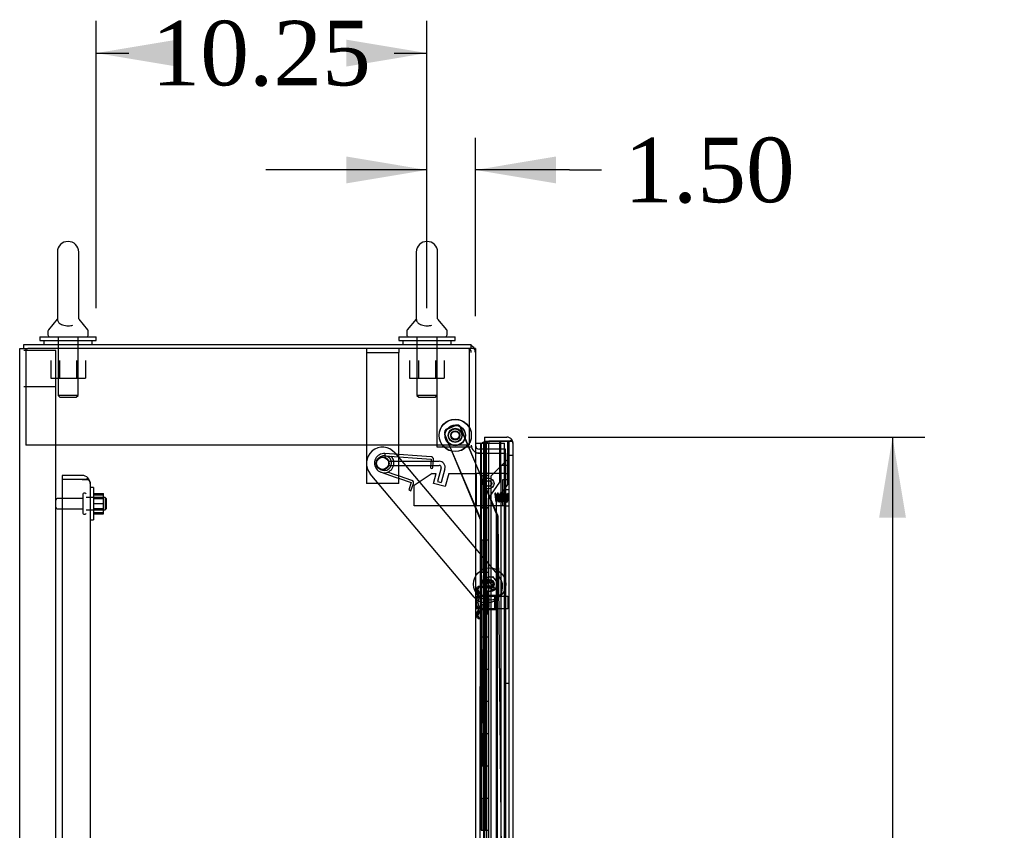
# Model space of a CAD drawing. Header units: inches. Extents: x 2 to 538, y -2 to 358.
# Tile 5 of 33: x 33 to 64, y 179 to 204. Entities that reach past the tile are written whole.
import ezdxf
from ezdxf.enums import TextEntityAlignment as Align
from ezdxf.lldxf.tags import DXFTag

# ---------------------------------------------------------------- set-up
doc = ezdxf.new("R2010")
doc.units = ezdxf.units.IN
doc.header["$MEASUREMENT"] = 0
for name, color, linetype in [('COM40147', 7, 'Continuous'), ('COM52825', 7, 'Continuous'), ('COM52826', 7, 'Continuous'), ('COM52831', 7, 'Continuous'), ('COM52832', 7, 'Continuous'), ('COM52833', 7, 'Continuous'), ('COM52834', 7, 'Continuous'), ('COM52847', 7, 'Continuous'), ('COM52848', 7, 'Continuous'), ('COM52854', 7, 'Continuous'), ('COM52855', 7, 'Continuous'), ('COM52856', 7, 'Continuous'), ('COM52857', 7, 'Continuous'), ('COM52858', 7, 'Continuous'), ('COM53519', 7, 'Continuous'), ('COM54578-80', 7, 'Continuous'), ('COM70782', 7, 'Continuous'), ('COM70839-6', 7, 'Continuous'), ('COM71126-3', 7, 'Continuous'), ('COM71128-1', 7, 'Continuous'), ('Default', 7, 'Continuous'), ('GSK11033', 7, 'Continuous'), ('NTS16526', 7, 'Continuous'), ('NTS166105', 7, 'Continuous'), ('NTS166905', 7, 'Continuous'), ('NTS18147', 7, 'Continuous'), ('ROL18050', 7, 'Continuous'), ('ROL87452', 7, 'Continuous'), ('RVT17750', 7, 'Continuous'), ('RVT17786', 7, 'Continuous'), ('SCS00680', 7, 'Continuous'), ('SCS191205', 7, 'Continuous'), ('SPR20245', 7, 'Continuous'), ('SPR20270', 7, 'Continuous'), ('STD26094', 7, 'Continuous'), ('STD26265', 7, 'Continuous'), ('WAF25059', 7, 'Continuous'), ('WAF25362', 7, 'Continuous'), ('WAF25376', 7, 'Continuous'), ('WAM254785', 7, 'Continuous'), ('WAM30038', 7, 'Continuous')]:
    doc.layers.add(name, color=color, linetype=linetype)
doc.styles.add('SEACAD_Times_New_Roman', font='times.ttf')
tags = doc.linetypes.add('HIDDEN2', pattern=[0.1875, 0.125, -0.0625]).pattern_tags.tags
tags[6:7] = [DXFTag(74, 4), DXFTag(75, 0), DXFTag(340, '0'), DXFTag(46, 0.0), DXFTag(50, 0.0), DXFTag(44, 0.0), DXFTag(45, 0.0)]
tags[4:5] = [DXFTag(74, 4), DXFTag(75, 0), DXFTag(340, '0'), DXFTag(46, 0.0), DXFTag(50, 0.0), DXFTag(44, 0.0), DXFTag(45, 0.0)]
doc.dimstyles.new('HAMMOND_(STH_-_540x360)', dxfattribs={"dimtxt": 2, "dimasz": 2.5, "dimexe": 1, "dimexo": 1, "dimgap": 0.5, "dimtad": 0, "dimtih": 1, "dimtoh": 1, "dimzin": 0, "dimdsep": 46, "dimtxsty": 'SEACAD_Times_New_Roman', "dimblk1": '_SE_FILLED', "dimblk2": '_SE_FILLED', "dimsah": 1, "dimcen": 1, "dimadec": 0, "dimazin": 0, "dimtfac": 0.8, "dimtofl": 0, "dimtmove": 0, "dimatfit": 3, "dimfxl": 1, "dimtolj": 1, "dimtzin": 0, "dimarcsym": 0})

# ---------------------------------------------------------------- blocks, each defined once
blk = doc.blocks.new('SE3')
at = {"layer": 'COM40147', "color": 7, "linetype": 'HIDDEN2'}
for p, q in [((35.182, 189.505), (34.557, 189.505)), ((34.557, 189.505), (34.557, 189.38)), ((34.557, 189.38), (34.557, 111.63)), ((35.182, 189.38), (34.557, 189.38)), ((35.182, 189.38), (34.557, 189.38)), ((35.182, 189.38), (35.182, 189.38)), ((35.182, 189.38), (35.36, 189.38)), ((35.309, 189.38), (35.182, 189.38)), ((35.309, 189.38), (35.36, 189.43)), ((35.432, 189.255), (35.432, 111.755)), ((35.432, 189.255), (35.432, 189.255)), ((35.432, 189.255), (35.432, 189.255))]:
    blk.add_line(p, q, dxfattribs=at)
for start, end in [(44.5601, 90), (0.1219, 44.5601), (0, 0.0436)]:
    blk.add_arc((35.182, 189.255), 0.25, start, end, dxfattribs=at)
blk.add_open_spline([(35.36, 189.38), (35.383, 189.359), (35.401, 189.338), (35.426, 189.296), (35.432, 189.276), (35.432, 189.255)], degree=3, knots=[0, 0, 0, 0, 0.5, 0.5, 1, 1, 1, 1], dxfattribs=at)
at = {"layer": 'COM52825', "color": 7, "linetype": 'HIDDEN2'}
for p, q in [((48.347, 189.983), (47.847, 189.483)), ((48.407, 190.132), (48.532, 190.132)), ((47.847, 189.483), (47.847, 111.526))]:
    blk.add_line(p, q, dxfattribs=at)
at = {"layer": 'COM52825', "color": 7, "linetype": 'Continuous'}
for start, end in [(23.6907, 36.194), (0, 21.7507)]:
    blk.add_arc((48.347, 190.507), 0.185, start, end, dxfattribs=at)
at = {"layer": 'COM52826', "color": 7, "linetype": 'Continuous'}
for p, q in [((47.657, 190.692), (47.657, 190.567)), ((47.657, 190.692), (48.347, 190.692)), ((47.657, 190.54), (47.657, 190.567)), ((47.657, 190.567), (48.157, 190.567)), ((47.657, 190.567), (47.785, 190.567)), ((47.785, 190.567), (47.785, 190.505)), ((48.347, 190.567), (47.785, 190.567)), ((48.347, 190.567), (48.347, 190.567)), ((48.429, 190.567), (48.347, 190.567)), ((48.347, 190.567), (48.496, 190.567)), ((48.429, 190.567), (48.496, 190.617)), ((48.532, 190.508), (48.532, 190.508)), ((48.532, 190.508), (48.532, 190.507)), ((48.532, 190.507), (48.532, 110.502))]:
    blk.add_line(p, q, dxfattribs=at)
at = {"layer": 'COM52826', "color": 7, "linetype": 'HIDDEN2'}
blk.add_line((47.657, 112.567), (47.657, 190.54), dxfattribs=at)
at = {"layer": 'COM52826', "color": 7, "linetype": 'Continuous'}
for start, end in [(36.194, 90), (0.1208, 36.194), (0, 0.0589)]:
    blk.add_arc((48.347, 190.507), 0.185, start, end, dxfattribs=at)
blk.add_open_spline([(48.496, 190.567), (48.508, 190.557), (48.517, 190.547), (48.526, 190.532), (48.528, 190.527), (48.531, 190.518), (48.532, 190.513), (48.532, 190.508)], degree=3, knots=[0, 0, 0, 0, 0.5, 0.5, 0.75, 0.75, 1, 1, 1, 1], dxfattribs=at)
at = {"layer": 'COM52831', "color": 7, "linetype": 'HIDDEN2'}
blk.add_line((44.995, 189.255), (43.995, 189.255), dxfattribs=at)
blk.add_circle((44.495, 189.88), 0.203, dxfattribs=at)
at = {"layer": 'COM52832', "color": 7, "linetype": 'HIDDEN2'}
for p, q in [((43.995, 193.442), (43.995, 193.317)), ((43.995, 193.317), (44.995, 193.317)), ((43.995, 193.317), (43.995, 193.257)), ((43.995, 193.257), (43.995, 189.439)), ((44.995, 193.442), (44.995, 193.317)), ((44.995, 193.257), (44.995, 193.317)), ((44.995, 189.439), (44.995, 193.257)), ((43.995, 189.439), (43.995, 189.254)), ((44.995, 189.254), (43.995, 189.254)), ((44.995, 189.254), (44.995, 189.439))]:
    blk.add_line(p, q, dxfattribs=at)
blk.add_circle((44.495, 189.879), 0.203, dxfattribs=at)
at = {"layer": 'COM52833', "color": 7, "linetype": 'HIDDEN2'}
for p, q in [((34.185, 193.38), (33.37, 193.38)), ((34.37, 193.38), (34.185, 193.38)), ((34.37, 192.255), (34.37, 193.38))]:
    blk.add_line(p, q, dxfattribs=at)
at = {"layer": 'COM52834', "color": 7, "linetype": 'HIDDEN2'}
for p, q in [((33.433, 193.442), (33.433, 190.442)), ((47.183, 193.442), (47.183, 190.442)), ((47.183, 190.442), (33.433, 190.442))]:
    blk.add_line(p, q, dxfattribs=at)
at = {"layer": 'COM52847', "color": 7, "linetype": 'HIDDEN2'}
for p, q in [((47.703, 189.528), (47.785, 189.609)), ((47.649, 111.613), (47.649, 189.397)), ((47.703, 189.397), (47.649, 189.397))]:
    blk.add_line(p, q, dxfattribs=at)
for centre, radius, start, end in [((47.834, 189.397), 0.185, 135, 180), ((48.292, 188.516), 1.059, 118.6218, 123.736)]:
    blk.add_arc(centre, radius, start, end, dxfattribs=at)
at = {"layer": 'COM52848', "color": 7, "linetype": 'HIDDEN2'}
for p, q in [((34.082, 192.255), (33.37, 192.255)), ((34.37, 192.255), (34.082, 192.255)), ((34.37, 107.63), (34.37, 192.255))]:
    blk.add_line(p, q, dxfattribs=at)
at = {"layer": 'COM52854', "color": 7, "linetype": 'HIDDEN2'}
for p, q in [((44.683, 189.943), (46.248, 189.943)), ((44.683, 189.818), (44.683, 189.943)), ((44.683, 189.818), (46.248, 189.818)), ((46.305, 189.742), (46.192, 189.317)), ((46.426, 189.71), (46.312, 189.285)), ((46.192, 189.317), (46.312, 189.285))]:
    blk.add_line(p, q, dxfattribs=at)
for radius in [0.185, 0.06]:
    blk.add_arc((46.248, 189.758), radius, 345, 90, dxfattribs=at)
at = {"layer": 'COM52855', "color": 7, "linetype": 'HIDDEN2'}
for p, q in [((46.183, 190.38), (46.183, 193.442)), ((47.245, 190.38), (46.183, 190.38))]:
    blk.add_line(p, q, dxfattribs=at)
at = {"layer": 'COM52856', "color": 7, "linetype": 'HIDDEN2'}
for p, q in [((47.407, 188.567), (47.407, 189.567)), ((48.222, 189.567), (47.407, 189.567)), ((48.282, 189.567), (48.222, 189.567)), ((48.282, 188.567), (48.282, 189.567)), ((48.282, 189.567), (48.407, 189.567)), ((48.222, 188.567), (47.407, 188.567)), ((48.282, 188.567), (48.222, 188.567)), ((48.282, 188.567), (48.407, 188.567))]:
    blk.add_line(p, q, dxfattribs=at)
blk.add_circle((47.782, 189.255), 0.0938, dxfattribs=at)
at = {"layer": 'COM52857', "color": 7, "linetype": 'HIDDEN2'}
for p, q in [((44.878, 190.202), (48.098, 186.378)), ((47.333, 185.734), (44.113, 189.558))]:
    blk.add_line(p, q, dxfattribs=at)
for centre, radius in [((44.495, 189.88), 0.195), ((47.811, 186.136), 0.141)]:
    blk.add_circle(centre, radius, dxfattribs=at)
for centre, start, end in [((44.495, 189.88), 40.1, 220.1), ((47.716, 186.056), 220.1, 40.1)]:
    blk.add_arc(centre, 0.5, start, end, dxfattribs=at)
at = {"layer": 'COM52858', "color": 7, "linetype": 'HIDDEN2'}
for p, q in [((48.307, 189.067), (48.307, 183.067)), ((48.307, 189.067), (48.407, 189.067)), ((48.307, 183.067), (48.407, 183.067))]:
    blk.add_line(p, q, dxfattribs=at)
at = {"layer": 'COM53519', "color": 7, "linetype": 'HIDDEN2'}
blk.add_circle((44.495, 189.88), 0.188, dxfattribs=at)
at = {"layer": 'COM54578-80', "color": 7, "linetype": 'Continuous'}
for p, q in [((47.37, 190.505), (47.538, 190.505)), ((47.538, 190.505), (47.542, 190.505)), ((47.538, 189.505), (47.538, 190.505)), ((47.551, 190.505), (47.542, 190.505)), ((47.542, 190.505), (47.542, 189.505)), ((47.551, 190.505), (47.785, 190.505)), ((47.551, 190.505), (47.551, 189.505)), ((47.606, 190.514), (47.606, 190.54)), ((47.606, 190.54), (47.656, 190.54)), ((47.656, 190.514), (47.606, 190.514)), ((47.618, 190.514), (47.618, 190.505)), ((47.656, 190.54), (47.681, 190.54)), ((47.656, 190.514), (47.681, 190.514)), ((47.681, 190.54), (47.731, 190.54)), ((47.731, 190.514), (47.681, 190.514)), ((47.718, 190.505), (47.718, 190.514)), ((47.731, 190.54), (47.731, 190.514)), ((47.785, 189.505), (47.785, 190.505)), ((47.538, 189.505), (47.582, 189.505)), ((47.582, 189.505), (47.785, 189.505)), ((47.582, 189.505), (47.785, 189.505)), ((47.582, 188.505), (47.582, 189.505)), ((47.785, 188.505), (47.785, 189.505)), ((47.538, 187.505), (47.538, 188.505)), ((47.538, 188.505), (47.582, 188.505)), ((47.542, 188.505), (47.542, 187.505)), ((47.551, 188.506), (47.785, 188.506)), ((47.551, 188.505), (47.551, 187.505)), ((47.582, 188.505), (47.785, 188.505)), ((47.785, 187.505), (47.785, 188.506)), ((47.538, 187.505), (47.582, 187.505)), ((47.582, 187.505), (47.785, 187.505)), ((47.582, 187.505), (47.785, 187.505)), ((47.582, 186.505), (47.582, 187.505)), ((47.785, 186.505), (47.785, 187.505)), ((47.538, 185.505), (47.538, 186.505)), ((47.538, 186.505), (47.582, 186.505)), ((47.542, 186.505), (47.542, 185.505)), ((47.551, 186.506), (47.785, 186.506)), ((47.551, 186.505), (47.551, 185.505)), ((47.582, 186.505), (47.785, 186.505)), ((47.785, 185.505), (47.785, 186.506)), ((47.538, 185.505), (47.582, 185.505)), ((47.582, 185.505), (47.785, 185.505)), ((47.582, 185.505), (47.785, 185.505)), ((47.582, 184.505), (47.582, 185.505)), ((47.785, 184.505), (47.785, 185.505)), ((47.538, 183.505), (47.538, 184.505)), ((47.538, 184.505), (47.582, 184.505)), ((47.542, 184.505), (47.542, 183.505)), ((47.551, 184.506), (47.785, 184.506)), ((47.551, 184.505), (47.551, 183.505)), ((47.582, 184.505), (47.785, 184.505)), ((47.785, 183.505), (47.785, 184.506)), ((47.538, 183.505), (47.582, 183.505)), ((47.582, 183.505), (47.785, 183.505)), ((47.582, 183.505), (47.785, 183.505)), ((47.582, 182.505), (47.582, 183.505)), ((47.785, 182.505), (47.785, 183.505)), ((47.538, 181.505), (47.538, 182.505)), ((47.538, 182.505), (47.582, 182.505)), ((47.542, 182.505), (47.542, 181.505)), ((47.551, 182.506), (47.785, 182.506)), ((47.551, 182.505), (47.551, 181.505)), ((47.582, 182.505), (47.785, 182.505)), ((47.785, 181.505), (47.785, 182.506)), ((47.538, 181.505), (47.582, 181.505)), ((47.582, 181.505), (47.785, 181.505)), ((47.582, 181.505), (47.785, 181.505)), ((47.582, 180.505), (47.582, 181.505)), ((47.785, 180.505), (47.785, 181.505)), ((47.538, 179.505), (47.538, 180.505)), ((47.538, 180.505), (47.582, 180.505)), ((47.542, 180.505), (47.542, 179.505)), ((47.551, 180.506), (47.785, 180.506)), ((47.551, 180.505), (47.551, 179.505)), ((47.582, 180.505), (47.785, 180.505)), ((47.785, 179.505), (47.785, 180.506)), ((47.538, 179.505), (47.582, 179.505)), ((47.582, 179.505), (47.785, 179.505)), ((47.582, 179.505), (47.785, 179.505)), ((47.582, 178.505), (47.582, 179.505)), ((47.785, 178.505), (47.785, 179.505)), ((47.551, 178.506), (47.785, 178.506)), ((47.785, 177.505), (47.785, 178.506))]:
    blk.add_line(p, q, dxfattribs=at)
at = {"layer": 'COM54578-80', "color": 7, "linetype": 'HIDDEN2'}
for p, q in [((47.618, 190.505), (47.618, 111.505)), ((47.627, 190.505), (47.627, 189.505)), ((47.668, 190.505), (47.668, 189.505)), ((47.718, 111.505), (47.718, 190.505)), ((47.785, 190.505), (48.273, 190.505)), ((48.273, 110.505), (48.273, 190.505)), ((47.542, 188.505), (47.542, 189.505)), ((47.679, 189.505), (47.551, 189.505)), ((47.551, 189.505), (47.551, 188.506)), ((47.679, 189.505), (47.679, 188.506)), ((47.679, 189.505), (47.723, 189.505)), ((47.551, 188.506), (47.551, 188.505)), ((47.551, 188.504), (47.679, 188.504)), ((47.627, 188.505), (47.627, 187.505)), ((47.668, 188.505), (47.668, 187.505)), ((47.723, 188.504), (47.679, 188.504)), ((47.542, 186.505), (47.542, 187.505)), ((47.551, 187.505), (47.551, 186.506)), ((47.679, 187.505), (47.679, 186.506)), ((47.551, 186.506), (47.551, 186.505)), ((47.551, 186.504), (47.679, 186.504)), ((47.627, 186.505), (47.627, 185.505)), ((47.668, 186.505), (47.668, 185.505)), ((47.723, 186.504), (47.679, 186.504)), ((47.542, 184.505), (47.542, 185.505)), ((47.551, 185.505), (47.551, 184.506)), ((47.679, 185.505), (47.679, 184.506)), ((47.551, 184.506), (47.551, 184.505)), ((47.551, 184.504), (47.679, 184.504)), ((47.627, 184.505), (47.627, 183.505)), ((47.668, 184.505), (47.668, 183.505)), ((47.723, 184.504), (47.679, 184.504)), ((47.542, 182.505), (47.542, 183.505)), ((47.551, 183.505), (47.551, 182.506)), ((47.679, 183.505), (47.679, 182.506)), ((47.551, 182.506), (47.551, 182.505)), ((47.551, 182.504), (47.679, 182.504)), ((47.627, 182.505), (47.627, 181.505)), ((47.668, 182.505), (47.668, 181.505)), ((47.723, 182.504), (47.679, 182.504)), ((47.542, 180.505), (47.542, 181.505)), ((47.551, 181.505), (47.551, 180.506)), ((47.679, 181.505), (47.679, 180.506)), ((47.551, 180.506), (47.551, 180.505)), ((47.551, 180.504), (47.679, 180.504)), ((47.627, 180.505), (47.627, 179.505)), ((47.668, 180.505), (47.668, 179.505)), ((47.723, 180.504), (47.679, 180.504)), ((47.542, 178.505), (47.542, 179.505)), ((47.551, 179.505), (47.551, 178.506)), ((47.679, 179.505), (47.679, 178.506)), ((47.551, 178.506), (47.551, 178.505))]:
    blk.add_line(p, q, dxfattribs=at)
at = {"layer": 'COM70782', "color": 7, "linetype": 'HIDDEN2'}
for p, q in [((46.031, 189.567), (45.469, 189.192)), ((46.031, 189.567), (46.156, 189.567)), ((46.073, 189.255), (46.156, 189.567)), ((46.544, 189.567), (46.435, 189.158)), ((46.544, 189.567), (47.407, 189.567)), ((46.435, 189.158), (46.073, 189.255)), ((48.219, 189.38), (48.407, 189.38)), ((48.219, 188.567), (48.219, 189.38)), ((45.469, 188.567), (45.469, 189.192)), ((47.407, 188.567), (45.469, 188.567))]:
    blk.add_line(p, q, dxfattribs=at)
at = {"layer": 'COM70839-6', "color": 7, "linetype": 'HIDDEN2'}
for p, q in [((47.551, 188.13), (46.425, 190.775)), ((47.526, 188.132), (46.426, 190.788)), ((46.492, 190.939), (46.75, 191.049)), ((46.493, 190.951), (46.753, 191.059)), ((48.071, 188.263), (46.914, 190.983)), ((48.047, 188.26), (46.916, 190.991)), ((47.517, 151.255), (47.526, 188.132)), ((47.896, 151.255), (47.551, 188.13)), ((48.048, 152.63), (48.057, 188.213)), ((48.414, 152.635), (48.081, 188.215))]:
    blk.add_line(p, q, dxfattribs=at)
for centre in [(46.745, 190.751), (46.745, 190.742)]:
    blk.add_circle(centre, 0.129, dxfattribs=at)
for centre, start, end in [((46.801, 190.943), 22.4982, 112.4982), ((46.541, 190.836), 112.4982, 202.4982), ((46.541, 190.824), 113.0474, 203.0474), ((46.799, 190.934), 23.0474, 113.0474), ((47.932, 188.213), 359.9862, 22.4982), ((47.956, 188.214), 0.5354, 23.0474)]:
    blk.add_arc(centre, 0.125, start, end, dxfattribs=at)
at = {"layer": 'COM71126-3', "color": 7, "linetype": 'Continuous'}
for p, q in [((33.245, 107.567), (33.245, 193.442)), ((33.245, 193.442), (33.495, 193.442)), ((47.12, 193.442), (33.495, 193.442)), ((47.37, 193.442), (47.12, 193.442)), ((47.37, 193.442), (47.37, 107.567)), ((47.542, 190.192), (47.551, 190.192))]:
    blk.add_line(p, q, dxfattribs=at)
at = {"layer": 'COM71126-3', "color": 7, "linetype": 'HIDDEN2'}
for p, q in [((47.495, 190.192), (47.37, 190.192)), ((47.495, 190.192), (47.542, 190.192)), ((47.551, 190.192), (48.308, 190.192)), ((48.308, 190.192), (48.308, 110.817))]:
    blk.add_line(p, q, dxfattribs=at)
at = {"layer": 'COM71128-1', "color": 7, "linetype": 'Continuous'}
for p, q in [((33.37, 193.567), (47.245, 193.567)), ((33.37, 193.442), (33.37, 193.567)), ((47.245, 193.442), (47.245, 193.567)), ((47.551, 190.317), (47.542, 190.317))]:
    blk.add_line(p, q, dxfattribs=at)
at = {"layer": 'COM71128-1', "color": 7, "linetype": 'HIDDEN2'}
for p, q in [((47.542, 190.317), (47.495, 190.317)), ((48.308, 190.317), (47.551, 190.317)), ((48.308, 190.192), (48.308, 190.317))]:
    blk.add_line(p, q, dxfattribs=at)
at = {"layer": 'COM71128-1', "color": 7, "linetype": 'Continuous'}
blk.add_arc((47.12, 193.317), 0.25, 30, 60, dxfattribs=at)
at = {"layer": 'COM71128-1', "color": 7, "linetype": 'HIDDEN2'}
for centre, radius, start, end in [((47.12, 193.317), 0.125, 0, 90), ((47.12, 193.317), 0.25, 0, 30), ((47.495, 190.442), 0.25, 180, 270), ((47.495, 190.442), 0.125, 180, 270)]:
    blk.add_arc(centre, radius, start, end, dxfattribs=at)
at = {"layer": 'GSK11033', "color": 7, "linetype": 'HIDDEN2'}
for p, q in [((48.13, 190.567), (48.13, 190.568)), ((48.13, 190.568), (48.38, 190.568)), ((48.13, 189.301), (48.13, 190.567)), ((48.157, 189.817), (48.157, 190.567)), ((48.38, 189.222), (48.38, 190.568)), ((48.407, 190.567), (48.407, 189.817)), ((48.157, 189.817), (48.157, 111.192)), ((48.407, 189.817), (48.157, 189.817)), ((48.407, 189.817), (48.407, 111.192)), ((47.774, 188.793), (48.13, 189.301)), ((48.024, 188.714), (48.38, 189.222)), ((47.774, 112.218), (47.774, 188.793)), ((48.024, 112.297), (48.024, 188.714))]:
    blk.add_line(p, q, dxfattribs=at)
at = {"layer": 'GSK11033', "color": 7, "linetype": 'Continuous'}
for p, q in [((48.13, 190.567), (48.13, 190.567)), ((48.157, 190.567), (48.407, 190.567)), ((48.157, 190.567), (48.157, 190.567)), ((48.407, 190.567), (48.407, 190.567))]:
    blk.add_line(p, q, dxfattribs=at)
at = {"layer": 'NTS16526', "color": 7, "linetype": 'HIDDEN2'}
for p, q in [((47.564, 186.092), (47.65, 186.328)), ((47.65, 186.328), (47.897, 186.372)), ((47.897, 186.372), (48.059, 186.18)), ((48.059, 186.18), (47.973, 185.944)), ((47.726, 185.9), (47.564, 186.092)), ((47.973, 185.944), (47.726, 185.9))]:
    blk.add_line(p, q, dxfattribs=at)
blk.add_circle((47.811, 186.136), 0.0979, dxfattribs=at)
at = {"layer": 'NTS166105', "color": 7, "linetype": 'HIDDEN2'}
for p, q in [((35.528, 188.946), (35.848, 188.946)), ((35.848, 188.904), (35.848, 188.946)), ((35.528, 188.904), (35.848, 188.904)), ((35.528, 188.785), (35.848, 188.785)), ((35.528, 188.632), (35.848, 188.632)), ((35.848, 188.632), (35.848, 188.904)), ((35.848, 188.354), (35.848, 188.632)), ((35.528, 188.476), (35.848, 188.476)), ((35.528, 188.354), (35.848, 188.354)), ((35.848, 188.314), (35.848, 188.354)), ((35.528, 188.314), (35.848, 188.314))]:
    blk.add_line(p, q, dxfattribs=at)
at = {"layer": 'NTS166905', "color": 7, "linetype": 'HIDDEN2'}
for p, q in [((34.208, 193.067), (34.208, 192.522)), ((34.482, 193.067), (34.482, 192.522)), ((35.008, 193.067), (35.008, 192.522)), ((35.28, 193.067), (35.28, 192.522)), ((45.333, 193.067), (45.333, 192.522)), ((45.607, 193.067), (45.607, 192.522)), ((46.133, 193.067), (46.133, 192.522)), ((46.405, 193.067), (46.405, 192.522)), ((34.208, 192.522), (34.482, 192.522)), ((34.482, 192.522), (35.008, 192.522)), ((35.008, 192.522), (35.28, 192.522)), ((45.333, 192.522), (45.607, 192.522)), ((45.607, 192.522), (46.133, 192.522)), ((46.133, 192.522), (46.405, 192.522))]:
    blk.add_line(p, q, dxfattribs=at)
at = {"layer": 'NTS18147', "color": 7, "linetype": 'HIDDEN2'}
for p, q in [((47.4, 185.968), (47.4, 185.914)), ((47.45, 185.968), (47.45, 185.914)), ((47.462, 186.063), (47.462, 186.067)), ((47.525, 186.067), (47.462, 186.067)), ((47.462, 186.063), (47.525, 186.063)), ((47.512, 186.063), (47.512, 186.067)), ((47.575, 186.067), (47.525, 186.067)), ((47.525, 186.063), (47.525, 186.067)), ((47.525, 186.063), (47.575, 186.063)), ((47.525, 185.874), (47.525, 186.063)), ((47.575, 186.063), (47.575, 186.067)), ((47.575, 185.874), (47.575, 186.063)), ((47.462, 185.874), (47.462, 185.756)), ((47.525, 185.874), (47.462, 185.874)), ((47.462, 185.756), (47.525, 185.756)), ((47.512, 185.874), (47.512, 185.756)), ((47.575, 185.874), (47.525, 185.874)), ((47.525, 185.756), (47.525, 185.874)), ((47.963, 185.787), (47.525, 185.787)), ((47.525, 185.756), (47.575, 185.756)), ((47.525, 185.379), (47.525, 185.756)), ((47.575, 185.756), (47.575, 185.874)), ((47.575, 185.379), (47.575, 185.756)), ((48.012, 185.787), (47.963, 185.787)), ((47.963, 185.787), (47.963, 185.347)), ((48.012, 185.347), (48.012, 185.787)), ((47.462, 185.379), (47.462, 185.261)), ((47.525, 185.379), (47.462, 185.379)), ((47.512, 185.379), (47.512, 185.261)), ((47.575, 185.379), (47.525, 185.379)), ((47.525, 185.261), (47.525, 185.379)), ((47.525, 185.347), (47.963, 185.347)), ((47.575, 185.261), (47.575, 185.379)), ((47.963, 185.347), (48.012, 185.347)), ((47.4, 185.221), (47.4, 185.166)), ((47.45, 185.221), (47.45, 185.166)), ((47.462, 185.261), (47.525, 185.261)), ((47.462, 185.072), (47.462, 185.067)), ((47.525, 185.072), (47.462, 185.072)), ((47.462, 185.067), (47.525, 185.067)), ((47.512, 185.072), (47.512, 185.067)), ((47.525, 185.261), (47.575, 185.261)), ((47.525, 185.072), (47.525, 185.261)), ((47.575, 185.072), (47.525, 185.072)), ((47.525, 185.072), (47.525, 185.067)), ((47.525, 185.067), (47.575, 185.067)), ((47.575, 185.072), (47.575, 185.261)), ((47.575, 185.072), (47.575, 185.067))]:
    blk.add_line(p, q, dxfattribs=at)
for centre in [(47.719, 185.567), (47.768, 185.567)]:
    blk.add_arc(centre, 0.318, 143.6338, 216.3662, dxfattribs=at)
for centre, start_param, end_param in [((47.719, 185.968), 2.506883, 3.776302), ((47.719, 185.914), 3.141593, 3.776302), ((47.768, 185.968), 2.506883, 3.776302), ((47.768, 185.914), 3.141593, 3.776302), ((47.719, 185.221), 2.506883, 3.141593), ((47.768, 185.221), 2.506883, 3.141593), ((47.719, 185.166), 2.506883, 3.776302), ((47.768, 185.166), 2.506883, 3.776302)]:
    blk.add_ellipse(centre, major_axis=(0.318, 0), ratio=0.5, start_param=start_param, end_param=end_param, dxfattribs=at)
at = {"layer": 'ROL18050', "color": 7, "linetype": 'HIDDEN2'}
for radius in [0.5, 0.125]:
    blk.add_circle((47.811, 186.136), radius, dxfattribs=at)
at = {"layer": 'ROL87452', "color": 7, "linetype": 'HIDDEN2'}
for centre, radius in [((46.745, 190.751), 0.5), ((46.745, 190.742), 0.5), ((46.745, 190.742), 0.206)]:
    blk.add_circle(centre, radius, dxfattribs=at)
at = {"layer": 'RVT17750', "color": 7, "linetype": 'HIDDEN2'}
blk.add_circle((47.782, 189.255), 0.167, dxfattribs=at)
at = {"layer": 'RVT17786', "color": 7, "linetype": 'HIDDEN2'}
for centre, radius in [((46.745, 190.751), 0.217), ((46.745, 190.742), 0.217), ((46.745, 190.751), 0.125)]:
    blk.add_circle(centre, radius, dxfattribs=at)
at = {"layer": 'SCS00680', "color": 7, "linetype": 'Continuous'}
for p, q in [((34.414, 196.426), (34.414, 194.357)), ((35.076, 194.356), (35.076, 196.426)), ((45.539, 196.426), (45.539, 194.357)), ((46.201, 194.356), (46.201, 196.426)), ((34.405, 194.346), (34.134, 194.019)), ((35.356, 194.019), (35.085, 194.346)), ((45.53, 194.346), (45.259, 194.019)), ((46.481, 194.019), (46.21, 194.346)), ((34.12, 193.981), (34.12, 193.861)), ((35.37, 193.861), (35.37, 193.981)), ((45.245, 193.981), (45.245, 193.861)), ((46.495, 193.861), (46.495, 193.981))]:
    blk.add_line(p, q, dxfattribs=at)
at = {"layer": 'SCS00680', "color": 7, "linetype": 'HIDDEN2'}
for p, q in [((34.433, 193.801), (34.433, 191.986)), ((35.057, 191.986), (35.057, 193.801)), ((45.558, 193.801), (45.558, 191.986)), ((46.182, 191.986), (46.182, 193.801)), ((35.057, 191.986), (34.433, 191.986)), ((34.433, 191.986), (34.493, 191.926)), ((34.997, 191.926), (35.057, 191.986)), ((46.182, 191.986), (45.558, 191.986)), ((45.558, 191.986), (45.618, 191.926)), ((46.122, 191.926), (46.182, 191.986)), ((34.493, 191.926), (34.997, 191.926)), ((45.618, 191.926), (46.122, 191.926))]:
    blk.add_line(p, q, dxfattribs=at)
at = {"layer": 'SCS00680', "color": 7, "linetype": 'Continuous'}
for centre, radius, start, end in [((34.745, 196.426), 0.331, 0, 180), ((45.87, 196.426), 0.331, 0, 180), ((34.384, 194.368), 0.0305, 313.2038, 326.6511), ((35.099, 194.362), 0.0209, 209.6167, 229.3306), ((45.509, 194.368), 0.0305, 313.2038, 326.6511), ((46.224, 194.362), 0.0209, 209.6167, 229.3306), ((34.18, 193.981), 0.06, 140.3214, 180), ((34.18, 193.861), 0.06, 180, 270), ((35.31, 193.861), 0.06, 270, 0), ((35.31, 193.981), 0.06, 0, 39.6786), ((45.305, 193.981), 0.06, 140.3214, 180), ((45.305, 193.861), 0.06, 180, 270), ((46.435, 193.861), 0.06, 270, 0), ((46.435, 193.981), 0.06, 0, 39.6786)]:
    blk.add_arc(centre, radius, start, end, dxfattribs=at)
for points in [[(34.414, 194.36), (34.414, 194.358), (34.414, 194.354), (34.414, 194.341), (34.416, 194.33), (34.424, 194.292), (34.438, 194.264), (34.488, 194.211), (34.526, 194.187), (34.627, 194.152), (34.691, 194.142), (34.805, 194.144), (34.853, 194.151), (34.895, 194.163)], [(45.539, 194.36), (45.539, 194.358), (45.539, 194.354), (45.539, 194.341), (45.541, 194.33), (45.549, 194.292), (45.563, 194.264), (45.613, 194.211), (45.651, 194.187), (45.752, 194.152), (45.816, 194.142), (45.93, 194.144), (45.978, 194.151), (46.02, 194.163)]]:
    blk.add_open_spline(points, degree=3, knots=[0.7046117, 0.7046117, 0.7046117, 0.7046117, 0.71875, 0.71875, 0.75, 0.75, 0.8125, 0.8125, 0.875, 0.875, 0.9375, 0.9375, 0.9854056, 0.9854056, 0.9854056, 0.9854056], dxfattribs=at)
at = {"layer": 'SCS191205', "color": 7, "linetype": 'HIDDEN2'}
for p, q in [((47.913, 185.961), (47.656, 186.266)), ((47.71, 186.311), (47.966, 186.007))]:
    blk.add_line(p, q, dxfattribs=at)
blk.add_circle((47.811, 186.136), 0.233, dxfattribs=at)
for start, end in [(120.1286, 140.0714), (300.1286, 320.0714)]:
    blk.add_arc((47.811, 186.136), 0.202, start, end, dxfattribs=at)
at = {"layer": 'SPR20245', "color": 7, "linetype": 'HIDDEN2'}
for p, q in [((44.566, 190.186), (44.561, 190.116)), ((46.003, 190.084), (44.566, 190.186)), ((44.561, 190.116), (45.998, 190.014)), ((45.991, 189.92), (45.979, 189.755)), ((45.998, 190.014), (45.991, 189.92)), ((46.049, 189.75), (46.061, 189.915)), ((46.061, 190.045), (46.07, 190.044)), ((46.061, 189.915), (46.068, 190.01)), ((46.068, 190.01), (46.07, 190.044)), ((44.447, 189.603), (44.887, 189.452)), ((44.91, 189.518), (44.65, 189.608)), ((44.887, 189.452), (45.023, 189.405)), ((45.046, 189.471), (44.91, 189.518)), ((45.023, 189.405), (45.35, 189.292)), ((45.373, 189.359), (45.046, 189.471)), ((45.385, 189.281), (45.307, 189.054)), ((45.35, 189.292), (45.377, 189.283)), ((45.4, 189.349), (45.373, 189.359)), ((45.373, 189.031), (45.451, 189.258)), ((45.377, 189.283), (45.385, 189.281)), ((45.408, 189.347), (45.4, 189.349)), ((45.307, 189.054), (45.373, 189.031))]:
    blk.add_line(p, q, dxfattribs=at)
for centre, radius, start, end in [((44.545, 189.887), 0.3, 85.9397, 0), ((44.545, 189.887), 0.23, 0, 161.1477), ((44.545, 189.887), 0.23, 220.4645, 0), ((44.545, 189.887), 0.3, 0, 46.2191), ((45.998, 190.014), 0.07, 71, 85.94), ((45.998, 190.014), 0.07, 355.94, 71), ((46.014, 189.753), 0.035, 175.94, 355.94), ((45.385, 189.281), 0.07, 341, 71)]:
    blk.add_arc(centre, radius, start, end, dxfattribs=at)
at = {"layer": 'SPR20270', "color": 7, "linetype": 'HIDDEN2'}
blk.add_circle((48.391, 188.938), 0.0163, dxfattribs=at)
blk.add_arc((47.985, 188.938), 0.0162, 90, 269.9669, dxfattribs=at)
for points, knots in [([(48.035, 188.711), (48.036, 188.711), (48.036, 188.713), (48.033, 188.725), (48.03, 188.749), (48.026, 188.781), (48.022, 188.815), (48.019, 188.849), (48.015, 188.881), (48.01, 188.914), (48.003, 188.938), (47.993, 188.952), (47.988, 188.953), (47.985, 188.954)], [0.90828865, 0.90828865, 0.90828865, 0.90828865, 0.9118154, 0.91976844, 0.92900678, 0.93818349, 0.94704472, 0.9555679, 0.96408428, 0.97402057, 0.98591563, 0.99272022, 1, 1, 1, 1]), ([(48.117, 188.71), (48.117, 188.71), (48.117, 188.711), (48.116, 188.716), (48.114, 188.727), (48.111, 188.748), (48.108, 188.774), (48.104, 188.806), (48.101, 188.84), (48.097, 188.874), (48.092, 188.912), (48.088, 188.936), (48.079, 188.949), (48.072, 188.953), (48.065, 188.954), (48.057, 188.952), (48.05, 188.945), (48.047, 188.936), (48.043, 188.922), (48.04, 188.9), (48.036, 188.872), (48.032, 188.839), (48.029, 188.807), (48.027, 188.788), (48.026, 188.78)], [0.7095407, 0.7095407, 0.7095407, 0.7095407, 0.7114417, 0.7146718, 0.7214947, 0.7288758, 0.736805, 0.7452207, 0.75396, 0.7630329, 0.7724513, 0.7891885, 0.7954259, 0.7983357, 0.8012124, 0.8041749, 0.8072445, 0.81378, 0.8210619, 0.8290332, 0.8377281, 0.8467957, 0.8560123, 0.8621119, 0.8621119, 0.8621119, 0.8621119]), ([(48.198, 188.71), (48.198, 188.71), (48.199, 188.71), (48.197, 188.716), (48.194, 188.736), (48.19, 188.766), (48.186, 188.801), (48.182, 188.836), (48.178, 188.869), (48.175, 188.898), (48.171, 188.921), (48.168, 188.936), (48.162, 188.949), (48.151, 188.954), (48.143, 188.954), (48.13, 188.946), (48.127, 188.933), (48.122, 188.912), (48.119, 188.887), (48.115, 188.856), (48.112, 188.823), (48.109, 188.797), (48.107, 188.783), (48.107, 188.78)], [0.5078929, 0.5078929, 0.5078929, 0.5078929, 0.5084059, 0.5153686, 0.5249056, 0.5346531, 0.544084, 0.5531581, 0.5619391, 0.5704947, 0.5788553, 0.5869141, 0.5944106, 0.5980528, 0.6011944, 0.6058739, 0.6171908, 0.625178, 0.6335522, 0.6421174, 0.6509012, 0.6598325, 0.6620129, 0.6620129, 0.6620129, 0.6620129]), ([(48.28, 188.71), (48.28, 188.71), (48.28, 188.711), (48.278, 188.718), (48.275, 188.735), (48.271, 188.762), (48.268, 188.794), (48.264, 188.829), (48.26, 188.863), (48.257, 188.893), (48.253, 188.917), (48.249, 188.936), (48.243, 188.947), (48.236, 188.954), (48.221, 188.954), (48.213, 188.946), (48.207, 188.932), (48.203, 188.911), (48.2, 188.884), (48.196, 188.85), (48.192, 188.814), (48.189, 188.791), (48.188, 188.781)], [0.3079058, 0.3079058, 0.3079058, 0.3079058, 0.3095898, 0.3165888, 0.3244189, 0.3330451, 0.3419944, 0.3509607, 0.3599426, 0.3689211, 0.3774311, 0.3853635, 0.3927788, 0.3983344, 0.4020757, 0.4083561, 0.4162794, 0.4249904, 0.4344818, 0.4439088, 0.4531646, 0.4618577, 0.4618577, 0.4618577, 0.4618577]), ([(48.361, 188.709), (48.361, 188.709), (48.361, 188.709), (48.361, 188.711), (48.358, 188.723), (48.355, 188.744), (48.351, 188.774), (48.347, 188.807), (48.344, 188.842), (48.34, 188.875), (48.336, 188.904), (48.331, 188.93), (48.329, 188.944), (48.316, 188.953), (48.308, 188.954), (48.298, 188.951), (48.29, 188.938), (48.287, 188.925), (48.284, 188.907), (48.281, 188.884), (48.277, 188.855), (48.274, 188.823), (48.271, 188.797), (48.27, 188.783), (48.269, 188.781)], [0.1079451, 0.1079451, 0.1079451, 0.1079451, 0.1080769, 0.1112554, 0.1191857, 0.1278202, 0.1365703, 0.1454093, 0.1543184, 0.1633012, 0.1723933, 0.1814216, 0.194034, 0.1985399, 0.2015675, 0.2051303, 0.2121766, 0.2191525, 0.2264712, 0.2341649, 0.2422535, 0.25071, 0.2594656, 0.2618537, 0.2618537, 0.2618537, 0.2618537]), ([(48.391, 188.954), (48.388, 188.953), (48.383, 188.952), (48.374, 188.944), (48.368, 188.927), (48.364, 188.903), (48.361, 188.874), (48.357, 188.841), (48.353, 188.809), (48.351, 188.789), (48.35, 188.78)], [0, 0, 0, 0, 0.00498255, 0.0098954, 0.01927729, 0.02835917, 0.03734863, 0.04626795, 0.05514809, 0.0619275, 0.0619275, 0.0619275, 0.0619275]), ([(47.977, 188.921), (47.977, 188.921), (47.977, 188.92), (47.977, 188.916), (47.98, 188.896), (47.984, 188.863), (47.989, 188.819), (47.993, 188.777), (48, 188.73), (48.002, 188.703), (48.015, 188.682), (48.029, 188.68), (48.04, 188.686), (48.047, 188.7), (48.051, 188.724), (48.057, 188.767), (48.062, 188.809), (48.065, 188.839), (48.066, 188.853), (48.066, 188.854)], [0.0089708, 0.0089708, 0.0089708, 0.0089708, 0.0096746, 0.0152049, 0.0241506, 0.0354527, 0.0467169, 0.0578317, 0.0686432, 0.0868165, 0.0956306, 0.0997649, 0.104511, 0.1107796, 0.1277085, 0.1383534, 0.1493111, 0.1605014, 0.1612754, 0.1612754, 0.1612754, 0.1612754]), ([(48.056, 188.925), (48.056, 188.925), (48.056, 188.923), (48.058, 188.916), (48.061, 188.9), (48.065, 188.87), (48.069, 188.831), (48.074, 188.789), (48.078, 188.747), (48.083, 188.716), (48.088, 188.696), (48.095, 188.684), (48.106, 188.68), (48.117, 188.683), (48.127, 188.695), (48.13, 188.71), (48.135, 188.744), (48.14, 188.784), (48.144, 188.823), (48.147, 188.846), (48.148, 188.854)], [0.2089474, 0.2089474, 0.2089474, 0.2089474, 0.2113802, 0.2154716, 0.2239077, 0.2335691, 0.2439829, 0.2549477, 0.2664574, 0.2781061, 0.2881188, 0.2960871, 0.3001573, 0.303849, 0.307715, 0.3210679, 0.3323842, 0.34361, 0.355139, 0.361949, 0.361949, 0.361949, 0.361949]), ([(48.138, 188.924), (48.138, 188.924), (48.138, 188.923), (48.14, 188.911), (48.145, 188.881), (48.149, 188.839), (48.154, 188.796), (48.158, 188.758), (48.162, 188.729), (48.166, 188.708), (48.169, 188.694), (48.18, 188.68), (48.195, 188.681), (48.21, 188.694), (48.212, 188.716), (48.219, 188.76), (48.223, 188.802), (48.226, 188.834), (48.228, 188.851), (48.229, 188.854)], [0.4082275, 0.4082275, 0.4082275, 0.4082275, 0.4097502, 0.4193798, 0.4307441, 0.4422217, 0.4532111, 0.4636333, 0.4731219, 0.4815301, 0.4894478, 0.4968173, 0.5014481, 0.5074552, 0.525374, 0.5371697, 0.5484124, 0.5591564, 0.561857, 0.561857, 0.561857, 0.561857]), ([(48.218, 188.925), (48.218, 188.925), (48.218, 188.924), (48.221, 188.912), (48.225, 188.887), (48.229, 188.849), (48.234, 188.805), (48.239, 188.763), (48.243, 188.726), (48.248, 188.701), (48.254, 188.684), (48.273, 188.679), (48.289, 188.692), (48.292, 188.71), (48.297, 188.741), (48.301, 188.777), (48.306, 188.816), (48.308, 188.842), (48.31, 188.854)], [0.6081062, 0.6081062, 0.6081062, 0.6081062, 0.6116387, 0.6183561, 0.6291344, 0.6401358, 0.6512776, 0.6625341, 0.6739468, 0.6847628, 0.6972529, 0.703306, 0.7077926, 0.7217195, 0.7318829, 0.7419387, 0.7525454, 0.7625242, 0.7625242, 0.7625242, 0.7625242]), ([(48.299, 188.925), (48.299, 188.925), (48.299, 188.925), (48.3, 188.921), (48.303, 188.907), (48.307, 188.877), (48.312, 188.836), (48.316, 188.792), (48.321, 188.751), (48.326, 188.72), (48.331, 188.697), (48.338, 188.686), (48.345, 188.681), (48.354, 188.681), (48.362, 188.684), (48.369, 188.694), (48.374, 188.715), (48.379, 188.747), (48.384, 188.789), (48.388, 188.832), (48.392, 188.867), (48.395, 188.891), (48.397, 188.906), (48.397, 188.915), (48.396, 188.918), (48.395, 188.919)], [0.8086408, 0.8086408, 0.8086408, 0.8086408, 0.809349, 0.8135368, 0.822328, 0.8329267, 0.8441294, 0.8553878, 0.8666529, 0.8774744, 0.8874261, 0.8961257, 0.8998639, 0.9021563, 0.9052195, 0.912579, 0.9229558, 0.934627, 0.9462522, 0.9574058, 0.968128, 0.9740325, 0.9803937, 0.9871206, 0.9917266, 0.9917266, 0.9917266, 0.9917266])]:
    blk.add_open_spline(points, degree=3, knots=knots, dxfattribs=at)
at = {"layer": 'STD26094', "color": 7, "linetype": 'HIDDEN2'}
for p, q in [((35.277, 188.955), (35.237, 188.955)), ((35.207, 188.795), (34.43, 188.795)), ((35.207, 188.925), (35.207, 188.335)), ((35.895, 188.817), (35.307, 188.817)), ((35.895, 188.817), (35.895, 188.442)), ((35.932, 188.78), (35.895, 188.817)), ((35.932, 188.48), (35.932, 188.78)), ((34.43, 188.465), (35.207, 188.465)), ((35.307, 188.442), (35.895, 188.442)), ((35.895, 188.442), (35.932, 188.48)), ((35.237, 188.305), (35.277, 188.305))]:
    blk.add_line(p, q, dxfattribs=at)
for centre, radius, start, end in [((35.237, 188.925), 0.03, 90, 180), ((35.277, 188.925), 0.03, 0, 90), ((34.43, 188.735), 0.06, 90, 180), ((34.43, 188.525), 0.06, 180, 270), ((35.237, 188.335), 0.03, 180, 270), ((35.277, 188.335), 0.03, 270, 0)]:
    blk.add_arc(centre, radius, start, end, dxfattribs=at)
at = {"layer": 'STD26265', "color": 7, "linetype": 'HIDDEN2'}
for p, q in [((47.407, 185.752), (47.407, 185.382)), ((48.372, 185.752), (47.407, 185.752)), ((48.372, 185.752), (48.372, 185.382)), ((48.407, 185.717), (48.372, 185.752)), ((47.407, 185.382), (48.372, 185.382)), ((48.372, 185.382), (48.407, 185.417))]:
    blk.add_line(p, q, dxfattribs=at)
at = {"layer": 'WAF25059', "color": 7, "linetype": 'HIDDEN2'}
for p, q in [((35.528, 189.13), (35.432, 189.13)), ((35.528, 189.13), (35.528, 188.13)), ((35.432, 188.13), (35.528, 188.13))]:
    blk.add_line(p, q, dxfattribs=at)
at = {"layer": 'WAF25362', "color": 7, "linetype": 'Continuous'}
for p, q in [((33.87, 193.801), (35.62, 193.801)), ((33.87, 193.801), (33.87, 193.692)), ((33.87, 193.692), (35.62, 193.692)), ((35.62, 193.692), (35.62, 193.801)), ((44.995, 193.801), (46.745, 193.801)), ((44.995, 193.801), (44.995, 193.692)), ((44.995, 193.692), (46.745, 193.692)), ((46.745, 193.692), (46.745, 193.801))]:
    blk.add_line(p, q, dxfattribs=at)
at = {"layer": 'WAF25376', "color": 7, "linetype": 'HIDDEN2'}
for centre, radius in [((46.745, 190.751), 0.315), ((46.745, 190.742), 0.315), ((46.745, 190.751), 0.14), ((46.745, 190.742), 0.14)]:
    blk.add_circle(centre, radius, dxfattribs=at)
at = {"layer": 'WAM254785', "color": 7, "linetype": 'Continuous'}
for p, q in [((33.995, 193.692), (33.995, 193.567)), ((35.495, 193.567), (35.495, 193.692)), ((45.12, 193.692), (45.12, 193.567)), ((46.62, 193.567), (46.62, 193.692))]:
    blk.add_line(p, q, dxfattribs=at)
at = {"layer": 'WAM30038', "color": 7, "linetype": 'HIDDEN2'}
for p, q in [((47.65, 185.192), (47.65, 185.942)), ((47.674, 185.942), (47.65, 185.942)), ((47.674, 185.192), (47.674, 185.942)), ((47.7, 185.942), (47.7, 185.192)), ((47.724, 185.942), (47.7, 185.942)), ((47.724, 185.942), (47.724, 185.192)), ((47.684, 185.753), (47.722, 185.728)), ((47.738, 185.741), (47.693, 185.769)), ((47.693, 185.745), (47.738, 185.716)), ((47.738, 185.585), (47.693, 185.585)), ((47.722, 185.728), (47.738, 185.741)), ((47.738, 185.796), (47.738, 185.741)), ((47.738, 185.75), (47.772, 185.728)), ((47.738, 185.716), (47.738, 185.585)), ((47.788, 185.741), (47.743, 185.769)), ((47.743, 185.745), (47.788, 185.716)), ((47.788, 185.585), (47.743, 185.585)), ((47.772, 185.728), (47.788, 185.741)), ((47.788, 185.796), (47.788, 185.741)), ((47.788, 185.716), (47.788, 185.585)), ((47.722, 185.406), (47.683, 185.382)), ((47.693, 185.55), (47.738, 185.55)), ((47.738, 185.418), (47.693, 185.39)), ((47.693, 185.365), (47.738, 185.394)), ((47.738, 185.394), (47.722, 185.406)), ((47.738, 185.55), (47.738, 185.418)), ((47.772, 185.406), (47.738, 185.385)), ((47.738, 185.394), (47.738, 185.339)), ((47.743, 185.55), (47.788, 185.55)), ((47.788, 185.418), (47.743, 185.39)), ((47.743, 185.365), (47.788, 185.394)), ((47.788, 185.394), (47.772, 185.406)), ((47.788, 185.55), (47.788, 185.418)), ((47.788, 185.394), (47.788, 185.339)), ((47.65, 185.192), (47.674, 185.192)), ((47.7, 185.192), (47.724, 185.192))]:
    blk.add_line(p, q, dxfattribs=at)
for centre, radius, start, end in [((48.262, 186.473), 0.854, 226.5547, 228.2901), ((47.692, 185.567), 0.0182, 87.1609, 177.9942), ((48.311, 186.473), 0.854, 226.5547, 228.2901), ((47.742, 185.567), 0.0182, 87.1609, 177.9942), ((47.692, 185.568), 0.0181, 181.7718, 273.073), ((48.259, 184.664), 0.85, 131.7058, 133.4493), ((47.742, 185.568), 0.0181, 181.7718, 273.073), ((48.309, 184.664), 0.85, 131.7058, 133.4493)]:
    blk.add_arc(centre, radius, start, end, dxfattribs=at)
for points, knots in [([(47.674, 185.769), (47.674, 185.767), (47.675, 185.765), (47.678, 185.76), (47.679, 185.758), (47.685, 185.751), (47.689, 185.747), (47.693, 185.745)], [0, 0, 0, 0, 0.25, 0.25, 0.5, 0.5, 1, 1, 1, 1]), ([(47.693, 185.769), (47.691, 185.771), (47.689, 185.772), (47.685, 185.774), (47.683, 185.774), (47.681, 185.775), (47.68, 185.775), (47.68, 185.775)], [0, 0, 0, 0, 0.25, 0.25, 0.5, 0.5, 0.5626015, 0.5626015, 0.5626015, 0.5626015]), ([(47.693, 185.836), (47.695, 185.834), (47.698, 185.832), (47.7, 185.83), (47.713, 185.819), (47.725, 185.807), (47.738, 185.796)], [0, 0, 0, 0, 0.141448, 0.141448, 0.141448, 1, 1, 1, 1]), ([(47.724, 185.769), (47.724, 185.767), (47.725, 185.765), (47.727, 185.76), (47.729, 185.758), (47.734, 185.751), (47.739, 185.747), (47.743, 185.745)], [0, 0, 0, 0, 0.25, 0.25, 0.5, 0.5, 1, 1, 1, 1]), ([(47.743, 185.769), (47.741, 185.771), (47.739, 185.772), (47.735, 185.774), (47.733, 185.774), (47.73, 185.775), (47.73, 185.775), (47.729, 185.775)], [0, 0, 0, 0, 0.25, 0.25, 0.5, 0.5, 0.5626015, 0.5626015, 0.5626015, 0.5626015]), ([(47.743, 185.836), (47.745, 185.834), (47.747, 185.832), (47.749, 185.83), (47.762, 185.819), (47.775, 185.807), (47.788, 185.796)], [0, 0, 0, 0, 0.141448, 0.141448, 0.141448, 1, 1, 1, 1]), ([(47.693, 185.39), (47.691, 185.389), (47.689, 185.387), (47.685, 185.384), (47.683, 185.382), (47.679, 185.377), (47.678, 185.375), (47.675, 185.37), (47.674, 185.367), (47.674, 185.365)], [0, 0, 0, 0, 0.25, 0.25, 0.5, 0.5, 0.75, 0.75, 1, 1, 1, 1]), ([(47.68, 185.36), (47.68, 185.36), (47.681, 185.36), (47.685, 185.361), (47.689, 185.363), (47.693, 185.365)], [0.4389304, 0.4389304, 0.4389304, 0.4389304, 0.5, 0.5, 1, 1, 1, 1]), ([(47.738, 185.339), (47.725, 185.328), (47.713, 185.316), (47.7, 185.305), (47.698, 185.303), (47.695, 185.301), (47.693, 185.299)], [0, 0, 0, 0, 0.858552, 0.858552, 0.858552, 1, 1, 1, 1]), ([(47.743, 185.39), (47.741, 185.389), (47.739, 185.387), (47.735, 185.384), (47.733, 185.382), (47.729, 185.377), (47.727, 185.375), (47.725, 185.37), (47.724, 185.367), (47.724, 185.365)], [0, 0, 0, 0, 0.25, 0.25, 0.5, 0.5, 0.75, 0.75, 1, 1, 1, 1]), ([(47.729, 185.36), (47.73, 185.36), (47.73, 185.36), (47.734, 185.361), (47.739, 185.363), (47.743, 185.365)], [0.4389304, 0.4389304, 0.4389304, 0.4389304, 0.5, 0.5, 1, 1, 1, 1]), ([(47.788, 185.339), (47.775, 185.328), (47.762, 185.316), (47.749, 185.305), (47.747, 185.303), (47.745, 185.301), (47.743, 185.299)], [0, 0, 0, 0, 0.858552, 0.858552, 0.858552, 1, 1, 1, 1])]:
    blk.add_open_spline(points, degree=3, knots=knots, dxfattribs=at)
blk = doc.blocks.new('DMBLK3391')
at = {"layer": 'Default', "linetype": 'Continuous'}
for points in [[(43.37, 199.39), (43.37, 198.557), (45.87, 198.973)], [(49.87, 199.39), (47.37, 198.973), (49.87, 198.557)]]:
    blk.add_hatch(color=7, dxfattribs=at).paths.add_polyline_path(points)
at = {"layer": 'Default', "color": 7, "linetype": 'Continuous'}
for p, q in [((45.87, 194.801), (45.87, 199.973)), ((47.37, 194.442), (47.37, 199.973)), ((45.87, 198.973), (40.87, 198.973)), ((50.284, 198.973), (47.37, 198.973)), ((50.284, 198.973), (51.284, 198.973))]:
    blk.add_line(p, q, dxfattribs=at)
at = {"layer": 'Default', "color": 7, "linetype": 'Continuous', "style": 'SEACAD_Times_New_Roman'}
blk.add_text('1.50', height=2, dxfattribs=at).set_placement((51.984, 199.973), align=Align.TOP_LEFT)
blk = doc.blocks.new('_SE_FILLED')
at = {"color": 0}
blk.add_line((0, 0), (-1, 0), dxfattribs=at)
blk.add_solid([(0, 0), (-1, -0.1665), (-1, 0.1665), (0, 0)], dxfattribs=at)
blk = doc.blocks.new('DMBLK3392')
at = {"layer": 'Default', "linetype": 'Continuous'}
for points in [[(38.12, 203.012), (35.62, 202.596), (38.12, 202.179)], [(43.37, 203.012), (43.37, 202.179), (45.87, 202.596)]]:
    blk.add_hatch(color=7, dxfattribs=at).paths.add_polyline_path(points)
at = {"layer": 'Default', "color": 7, "linetype": 'Continuous'}
for p, q in [((35.62, 194.692), (35.62, 203.596)), ((45.87, 194.692), (45.87, 203.596)), ((35.62, 202.596), (36.633, 202.596)), ((44.857, 202.596), (45.87, 202.596))]:
    blk.add_line(p, q, dxfattribs=at)
at = {"layer": 'Default', "color": 7, "linetype": 'Continuous', "style": 'SEACAD_Times_New_Roman'}
blk.add_text('10.25', height=2, dxfattribs=at).set_placement((37.333, 203.596), align=Align.TOP_LEFT)
blk = doc.blocks.new('DMBLK3420')
at = {"layer": 'Default', "linetype": 'Continuous'}
for points in [[(60.718, 188.192), (60.302, 190.692), (59.885, 188.192)], [(60.718, 112.817), (59.885, 112.817), (60.302, 110.317)]]:
    blk.add_hatch(color=7, dxfattribs=at).paths.add_polyline_path(points)
at = {"layer": 'Default', "color": 7, "linetype": 'Continuous'}
for p, q in [((49.002, 190.692), (61.302, 190.692)), ((60.302, 190.692), (60.302, 152.205)), ((60.302, 146.505), (60.302, 110.317)), ((49.002, 110.317), (61.302, 110.317))]:
    blk.add_line(p, q, dxfattribs=at)
at = {"layer": 'Default', "color": 7, "linetype": 'Continuous', "style": 'SEACAD_Times_New_Roman'}
for s, p in [('80.38', (56.889, 151.505)), ('DOOR', (56.107, 148.505))]:
    blk.add_text(s, height=2, dxfattribs=at).set_placement(p, align=Align.TOP_LEFT)

msp = doc.modelspace()

# ---------------------------------------------------------------- block references
at = {"layer": 'Default'}
msp.add_blockref('SE3', (0, 0), dxfattribs=at)

# ---------------------------------------------------------------- dimensions: what is measured, and where the dimension line sits
at = {"layer": 'Default', "color": 7, "linetype": 'Continuous'}
for base, p1, p2, angle, text, picture, middle in [((35.62, 202.596), (35.62, 193.692), (45.87, 193.692), 0, '\\A1;<>', 'DMBLK3392', (40.745, 202.596)), ((60.301738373, 190.692360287), (48.002131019, 190.692360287), (48.002131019, 110.317360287), 270, '\\A1;<>\\PDOOR', 'DMBLK3420', (60.301738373, 150.50486251))]:
    dim = msp.add_linear_dim(base=base, p1=p1, p2=p2, angle=angle, text=text, dimstyle='HAMMOND_(STH_-_540x360)', dxfattribs=at)
    dim.commit()
    dim.dimension.update_dxf_attribs({"geometry": picture, "text_midpoint": middle, "dimtype": 161})
dim = msp.add_linear_dim(base=(45.87, 198.973), p1=(47.37, 193.442), p2=(45.87, 193.801), text='\\A1;<>', dimstyle='HAMMOND_(STH_-_540x360)', override={"dimtmove": 1}, dxfattribs=at)
dim.commit()
dim.dimension.update_dxf_attribs({"geometry": 'DMBLK3391', "text_midpoint": (51.284, 198.973), "dimtype": 160})

doc.saveas('drawing.dxf')
